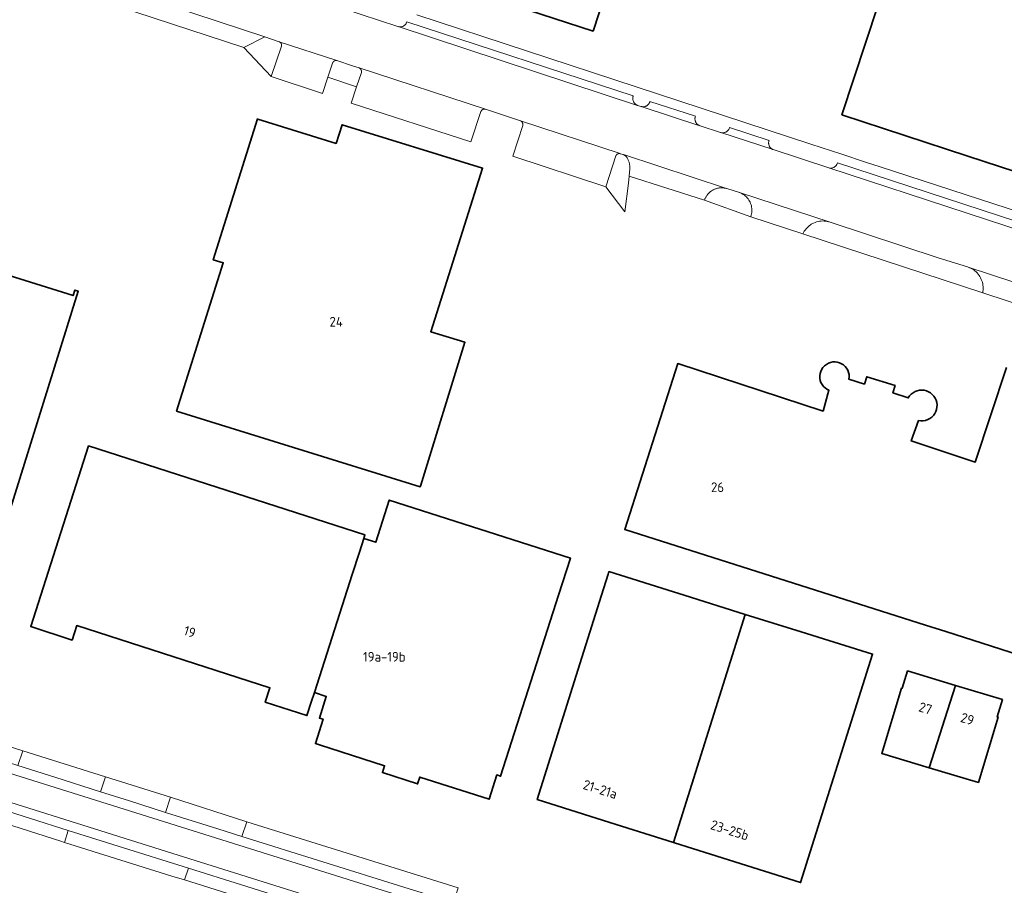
# Model space of a CAD drawing. Extents: x 154024 to 155007, y 472916 to 473908.
# Tile 32 of 49: x 154641 to 154778, y 473460 to 473580. Entities that reach past the tile are written whole.
import ezdxf
from ezdxf.enums import TextEntityAlignment as Align

# ---------------------------------------------------------------- set-up
doc = ezdxf.new("R2010")
doc.units = 0
doc.header["$LTSCALE"] = 0.75
for name, color, linetype, lineweight in [('B-RO-GR-BEPLANTING_CULTUUR_HEESTERS-GV', 252, 'CONTINUOUS', 18), ('B-RO-OG-BEBOUWING-GV', 6, 'CONTINUOUS', 35), ('B-RO-OG-BEBOUWING-T18', 1, 'CONTINUOUS', 18), ('B-RO-OG-TERREIN_ERF-GV', 252, 'CONTINUOUS', 18), ('B-RO-VH-VERHARDING_ASFALT-GV', 252, 'CONTINUOUS', 18), ('B-RO-VH-VERHARDING_BETONSTRAATSTEEN-GV', 252, 'CONTINUOUS', 18), ('B-RO-VH-VERHARDING_TEGEL-GV', 252, 'CONTINUOUS', 18)]:
    doc.layers.add(name, color=color, linetype=linetype, lineweight=lineweight)
doc.styles.add('NLCS-ISO-M200-T18', font='NLCS-ISO.ttf', dxfattribs={"height": 0.36})

msp = doc.modelspace()

# ---------------------------------------------------------------- linework, layer by layer
at = {"layer": 'B-RO-GR-BEPLANTING_CULTUUR_HEESTERS-GV', "flags": 128}
for points in [[(154677.098, 473576.889), (154677.082, 473576.895), (154675.084, 473577.567), (154672.143, 473576.106), (154675.959, 473572.05), (154677.389, 473576.275), (154677.394, 473576.291), (154677.399, 473576.308), (154677.403, 473576.324), (154677.406, 473576.341), (154677.409, 473576.358), (154677.411, 473576.375), (154677.413, 473576.392), (154677.414, 473576.409), (154677.414, 473576.426), (154677.414, 473576.443), (154677.413, 473576.46), (154677.412, 473576.477), (154677.41, 473576.494), (154677.408, 473576.511), (154677.405, 473576.528), (154677.401, 473576.544), (154677.397, 473576.561), (154677.392, 473576.577), (154677.387, 473576.593), (154677.381, 473576.609), (154677.374, 473576.625), (154677.367, 473576.641), (154677.36, 473576.656), (154677.351, 473576.671), (154677.343, 473576.686), (154677.334, 473576.7), (154677.324, 473576.714), (154677.314, 473576.728), (154677.303, 473576.741), (154677.292, 473576.754), (154677.281, 473576.767), (154677.269, 473576.779), (154677.257, 473576.791), (154677.244, 473576.802), (154677.231, 473576.813), (154677.217, 473576.824), (154677.203, 473576.834), (154677.189, 473576.843), (154677.175, 473576.852), (154677.16, 473576.861), (154677.145, 473576.869), (154677.129, 473576.876), (154677.114, 473576.883)], [(154725.74, 473558.228), (154725.811, 473559.231), (154725.814, 473559.325), (154725.814, 473559.419), (154725.81, 473559.512), (154725.804, 473559.606), (154725.794, 473559.699), (154725.781, 473559.792), (154725.765, 473559.885), (154725.746, 473559.976), (154725.724, 473560.067), (154725.698, 473560.158), (154725.67, 473560.247), (154725.639, 473560.336), (154725.604, 473560.423), (154725.567, 473560.509), (154725.527, 473560.594), (154725.484, 473560.677), (154725.438, 473560.759), (154725.42, 473560.79), (154725.401, 473560.819), (154725.381, 473560.849), (154725.36, 473560.877), (154725.338, 473560.905), (154725.315, 473560.932), (154725.291, 473560.958), (154725.266, 473560.983), (154725.241, 473561.008), (154725.214, 473561.031), (154725.187, 473561.054), (154725.159, 473561.075), (154725.13, 473561.096), (154725.101, 473561.115), (154725.07, 473561.134), (154725.04, 473561.151), (154725.008, 473561.168), (154724.976, 473561.183), (154724.944, 473561.197), (154724.911, 473561.21), (154724.827, 473561.238), (154724.516, 473561.33), (154724.469, 473561.345), (154724.462, 473561.348), (154724.419, 473561.356), (154724.385, 473561.361), (154724.351, 473561.363), (154724.317, 473561.363), (154724.283, 473561.36), (154724.249, 473561.355), (154724.216, 473561.348), (154724.183, 473561.338), (154724.151, 473561.326), (154724.12, 473561.312), (154724.09, 473561.296), (154724.061, 473561.278), (154724.033, 473561.257), (154724.007, 473561.235), (154723.983, 473561.212), (154723.96, 473561.186), (154723.939, 473561.159), (154723.92, 473561.131), (154723.903, 473561.101), (154723.888, 473561.071), (154723.875, 473561.039), (154722.487, 473556.752), (154725.096, 473553.275), (154725.639, 473557.227)], [(154736.191, 473554.893), (154742.618, 473552.559), (154742.648, 473552.645), (154742.699, 473552.819), (154742.737, 473552.996), (154742.763, 473553.176), (154742.777, 473553.357), (154742.778, 473553.539), (154742.767, 473553.72), (154742.743, 473553.9), (154742.707, 473554.078), (154742.659, 473554.252), (154742.598, 473554.424), (154742.526, 473554.59), (154742.443, 473554.752), (154742.349, 473554.907), (154742.244, 473555.055), (154742.129, 473555.195), (154742.005, 473555.328), (154741.872, 473555.451), (154741.73, 473555.565), (154741.582, 473555.669), (154741.426, 473555.763), (154741.264, 473555.845), (154741.063, 473555.931), (154741.012, 473555.947), (154740.921, 473555.977), (154739.433, 473556.449), (154739.277, 473556.5), (154739.243, 473556.511), (154739.107, 473556.543), (154739.022, 473556.56), (154738.936, 473556.575), (154738.849, 473556.586), (154738.762, 473556.594), (154738.675, 473556.599), (154738.588, 473556.601), (154738.5, 473556.6), (154738.413, 473556.596), (154738.326, 473556.589), (154738.239, 473556.579), (154738.153, 473556.566), (154738.067, 473556.55), (154737.982, 473556.531), (154737.897, 473556.509), (154737.814, 473556.484), (154737.731, 473556.456), (154737.649, 473556.425), (154737.568, 473556.392), (154737.489, 473556.356), (154737.411, 473556.317), (154737.334, 473556.275), (154737.259, 473556.231), (154737.185, 473556.184), (154737.113, 473556.134), (154737.043, 473556.082), (154736.975, 473556.028), (154736.908, 473555.971), (154736.844, 473555.913), (154736.781, 473555.851), (154736.721, 473555.788), (154736.663, 473555.723), (154736.608, 473555.656), (154736.554, 473555.586), (154736.503, 473555.515), (154736.455, 473555.443), (154736.409, 473555.368), (154736.366, 473555.292), (154736.326, 473555.215), (154736.288, 473555.136), (154736.253, 473555.056), (154736.22, 473554.975)], [(154772.732, 473545.616), (154768.667, 473546.873), (154753.641, 473551.832), (154753.44, 473551.893), (154753.235, 473551.939), (154753.027, 473551.972), (154752.817, 473551.99), (154752.607, 473551.994), (154752.397, 473551.984), (154752.188, 473551.959), (154751.981, 473551.919), (154751.778, 473551.866), (154751.579, 473551.799), (154751.362, 473551.707), (154751.196, 473551.625), (154751.036, 473551.531), (154750.927, 473551.46), (154750.757, 473551.336), (154750.597, 473551.2), (154750.446, 473551.053), (154750.305, 473550.897), (154750.176, 473550.731), (154750.058, 473550.557), (154749.953, 473550.375), (154749.86, 473550.186), (154774.851, 473542.004), (154774.888, 473542.214), (154774.911, 473542.426), (154774.919, 473542.639), (154774.912, 473542.852), (154774.891, 473543.064), (154774.855, 473543.274), (154774.805, 473543.482), (154774.741, 473543.685), (154774.663, 473543.884), (154774.572, 473544.076), (154774.467, 473544.262), (154774.351, 473544.44), (154774.222, 473544.61), (154774.081, 473544.771), (154773.931, 473544.922), (154773.77, 473545.061), (154773.6, 473545.19), (154773.421, 473545.307), (154773.235, 473545.411), (154773.042, 473545.502), (154772.843, 473545.579)]]:
    msp.add_lwpolyline(points, close=True, dxfattribs=at)
at = {"layer": 'B-RO-OG-BEBOUWING-GV', "flags": 128}
for points in [[(154732.406, 473612.538), (154727.538, 473614.135), (154713.284, 473618.812), (154713.245, 473618.823), (154713.076, 473618.649), (154703.611, 473589.55), (154703.468, 473589.596), (154701.767, 473584.366), (154709.85, 473581.737), (154709.899, 473581.889), (154720.702, 473578.375), (154727.62, 473599.465), (154728.07, 473599.323)], [(154696.696, 473515.142), (154702.898, 473535.137), (154698.151, 473536.609), (154705.359, 473559.333), (154685.811, 473565.372), (154684.987, 473562.781), (154674.094, 473566.154), (154674.05, 473566.168), (154667.919, 473546.618), (154669.294, 473546.193), (154662.827, 473525.572), (154696.674, 473515.071)], [(154681.577, 473485.27), (154681.965, 473486.48), (154687.234, 473502.897), (154688.226, 473505.99), (154688.834, 473507.884), (154688.99, 473508.37), (154650.579, 473520.736), (154643.944, 473500), (154642.545, 473495.629), (154648.303, 473493.775), (154648.947, 473495.774), (154675.79, 473487.133), (154675.147, 473485.134), (154680.935, 473483.271)], [(154681.965, 473486.48), (154683.631, 473485.945), (154682.665, 473482.936), (154683.189, 473482.768), (154682.104, 473479.388), (154682.685, 473479.202), (154691.721, 473476.301), (154691.419, 473475.359), (154696.322, 473473.785), (154696.625, 473474.728), (154706.242, 473471.641), (154707.327, 473475.021), (154707.85, 473474.853), (154715.921, 473500), (154717.568, 473505.132), (154692.383, 473513.215), (154690.501, 473507.35), (154688.834, 473507.884), (154688.226, 473505.99), (154687.234, 473502.897)], [(154741.858, 473497.329), (154733.349, 473500), (154731.861, 473500.467), (154722.9, 473503.28), (154722.786, 473502.916), (154721.87, 473500), (154719.153, 473491.355), (154712.945, 473471.598), (154723.026, 473468.422), (154731.897, 473465.627)], [(154731.897, 473465.627), (154732.039, 473465.582), (154749.541, 473460.067), (154759.545, 473491.819), (154749.63, 473494.89), (154741.858, 473497.329)], [(154767.437, 473476.028), (154771.052, 473487.469), (154764.407, 473489.47), (154763.685, 473487.068), (154763.57, 473487.102), (154760.835, 473478.015)], [(154771.052, 473487.469), (154767.437, 473476.028), (154774.25, 473473.977), (154776.985, 473483.064), (154776.871, 473483.099), (154777.594, 473485.5)]]:
    msp.add_lwpolyline(points, close=True, dxfattribs=at)
for points in [[(154763.612, 473592.038), (154755.282, 473566.755), (154772.777, 473560.999), (154814.231, 473547.488), (154825.469, 473582.002)], [(154635.928, 473500), (154649.159, 473542.235), (154648.681, 473542.384), (154648.442, 473541.621), (154637.277, 473545.118)], [(154778.169, 473531.637), (154773.814, 473518.49), (154764.929, 473521.433), (154765.953, 473524.264), (154766.274, 473524.224), (154766.598, 473524.234), (154766.916, 473524.292), (154767.222, 473524.397), (154767.508, 473524.548), (154767.769, 473524.74), (154767.998, 473524.969), (154768.189, 473525.23), (154768.339, 473525.516), (154768.444, 473525.822), (154768.501, 473526.141), (154768.51, 473526.464), (154768.469, 473526.786), (154768.381, 473527.097), (154768.247, 473527.391), (154768.07, 473527.662), (154767.854, 473527.903), (154767.604, 473528.109), (154767.326, 473528.274), (154767.026, 473528.396), (154766.712, 473528.471), (154766.389, 473528.498), (154766.066, 473528.476), (154765.75, 473528.405), (154765.449, 473528.287), (154765.169, 473528.126), (154764.916, 473527.923), (154764.697, 473527.685), (154764.516, 473527.417), (154762.383, 473528.137), (154762.679, 473529.126), (154758.738, 473530.356), (154758.417, 473529.337), (154756.271, 473530.01), (154756.302, 473530.326), (154756.283, 473530.644), (154756.216, 473530.955), (154756.101, 473531.251), (154755.942, 473531.526), (154755.743, 473531.774), (154755.507, 473531.987), (154755.241, 473532.162), (154754.952, 473532.293), (154754.645, 473532.378), (154754.329, 473532.415), (154754.012, 473532.402), (154753.7, 473532.34), (154753.401, 473532.231), (154753.123, 473532.077), (154752.872, 473531.881), (154752.654, 473531.65), (154752.475, 473531.387), (154752.339, 473531.1), (154752.248, 473530.795), (154752.206, 473530.48), (154752.213, 473530.162), (154752.269, 473529.849), (154752.373, 473529.549), (154752.522, 473529.268), (154752.713, 473529.013), (154752.941, 473528.792), (154753.2, 473528.608), (154753.485, 473528.466), (154752.67, 473525.579), (154732.472, 473532.184), (154725.114, 473509.15), (154766.895, 473495.853), (154769.712, 473494.955), (154781.143, 473491.31)]]:
    msp.add_lwpolyline(points, dxfattribs=at)
at = {"layer": 'B-RO-OG-TERREIN_ERF-GV', "flags": 128}
for points in [[(154727.62, 473599.465), (154720.702, 473578.375), (154709.899, 473581.889)], [(154696.194, 473580.639), (154726.702, 473570.615), (154750.974, 473562.672), (154755.254, 473561.271), (154758.576, 473560.176), (154760.624, 473559.501), (154792.212, 473549.214), (154859.086, 473527.135), (154869.387, 473523.768), (154871.419, 473529.787), (154851.674, 473536.279), (154851.374, 473536.378), (154854.507, 473545.905), (154855.886, 473550.099), (154849.209, 473552.272), (154847.843, 473548.074), (154844.554, 473537.971), (154829.943, 473542.729), (154815.506, 473547.431), (154815.4, 473547.107), (154814.231, 473547.488), (154772.777, 473560.999), (154755.282, 473566.755), (154763.612, 473592.038)], [(154782.054, 473539.65), (154774.851, 473542.004), (154749.86, 473550.186), (154742.618, 473552.559), (154736.191, 473554.893), (154725.74, 473558.228), (154725.639, 473557.227), (154725.096, 473553.275), (154722.487, 473556.752), (154709.529, 473561.008), (154710.924, 473565.271), (154710.929, 473565.289), (154710.933, 473565.307), (154710.936, 473565.325), (154710.939, 473565.343), (154710.941, 473565.361), (154710.943, 473565.379), (154710.944, 473565.398), (154710.944, 473565.416), (154710.944, 473565.434), (154710.943, 473565.453), (154710.941, 473565.471), (154710.939, 473565.489), (154710.936, 473565.507), (154710.933, 473565.525), (154710.928, 473565.543), (154710.924, 473565.561), (154710.918, 473565.578), (154710.913, 473565.596), (154710.906, 473565.613), (154710.899, 473565.63), (154710.891, 473565.646), (154710.883, 473565.663), (154710.874, 473565.679), (154710.865, 473565.695), (154710.855, 473565.71), (154710.845, 473565.725), (154710.834, 473565.74), (154710.822, 473565.754), (154710.81, 473565.768), (154710.798, 473565.782), (154710.785, 473565.795), (154710.772, 473565.807), (154710.758, 473565.82), (154710.744, 473565.831), (154710.729, 473565.843), (154710.714, 473565.853), (154710.699, 473565.863), (154710.683, 473565.873), (154710.668, 473565.882), (154710.651, 473565.891), (154710.635, 473565.899), (154710.618, 473565.906), (154705.764, 473567.525), (154705.747, 473567.53), (154705.729, 473567.534), (154705.711, 473567.538), (154705.694, 473567.541), (154705.676, 473567.544), (154705.658, 473567.546), (154705.64, 473567.547), (154705.622, 473567.547), (154705.604, 473567.547), (154705.585, 473567.547), (154705.567, 473567.546), (154705.549, 473567.544), (154705.532, 473567.541), (154705.514, 473567.538), (154705.496, 473567.535), (154705.478, 473567.53), (154705.461, 473567.525), (154705.444, 473567.52), (154705.427, 473567.514), (154705.41, 473567.507), (154705.393, 473567.5), (154705.377, 473567.492), (154705.361, 473567.484), (154705.345, 473567.475), (154705.33, 473567.465), (154705.315, 473567.455), (154705.3, 473567.445), (154705.286, 473567.434), (154705.272, 473567.422), (154705.258, 473567.41), (154705.245, 473567.398), (154705.232, 473567.385), (154705.22, 473567.372), (154705.208, 473567.358), (154705.197, 473567.344), (154705.186, 473567.33), (154705.176, 473567.315), (154705.166, 473567.299), (154705.157, 473567.284), (154705.148, 473567.268), (154705.14, 473567.252), (154705.132, 473567.236), (154705.125, 473567.219), (154705.119, 473567.202), (154705.113, 473567.185), (154703.737, 473562.973), (154687.075, 473568.362), (154687.823, 473570.646), (154683.834, 473571.964), (154683.085, 473569.716), (154675.959, 473572.05), (154672.143, 473576.106), (154637.152, 473587.593)], [(154637.277, 473545.118), (154648.442, 473541.621), (154648.681, 473542.384), (154649.159, 473542.235), (154635.928, 473500)], [(154781.143, 473491.31), (154769.712, 473494.955), (154766.895, 473495.853), (154725.114, 473509.15), (154732.472, 473532.184), (154752.67, 473525.579), (154753.485, 473528.466), (154753.2, 473528.608), (154752.941, 473528.792), (154752.713, 473529.013), (154752.522, 473529.268), (154752.373, 473529.549), (154752.269, 473529.849), (154752.213, 473530.162), (154752.206, 473530.48), (154752.248, 473530.795), (154752.339, 473531.1), (154752.475, 473531.387), (154752.654, 473531.65), (154752.872, 473531.881), (154753.123, 473532.077), (154753.401, 473532.231), (154753.7, 473532.34), (154754.012, 473532.402), (154754.329, 473532.415), (154754.645, 473532.378), (154754.952, 473532.293), (154755.241, 473532.162), (154755.507, 473531.987), (154755.743, 473531.774), (154755.942, 473531.526), (154756.101, 473531.251), (154756.216, 473530.955), (154756.283, 473530.644), (154756.302, 473530.326), (154756.271, 473530.01), (154758.417, 473529.337), (154758.738, 473530.356), (154762.679, 473529.126), (154762.383, 473528.137), (154764.516, 473527.417), (154764.697, 473527.685), (154764.916, 473527.923), (154765.169, 473528.126), (154765.449, 473528.287), (154765.75, 473528.405), (154766.066, 473528.476), (154766.389, 473528.498), (154766.712, 473528.471), (154767.026, 473528.396), (154767.326, 473528.274), (154767.604, 473528.109), (154767.854, 473527.903), (154768.07, 473527.662), (154768.247, 473527.391), (154768.381, 473527.097), (154768.469, 473526.786), (154768.51, 473526.464), (154768.501, 473526.141), (154768.444, 473525.822), (154768.339, 473525.516), (154768.189, 473525.23), (154767.998, 473524.969), (154767.769, 473524.74), (154767.508, 473524.548), (154767.222, 473524.397), (154766.916, 473524.292), (154766.598, 473524.234), (154766.274, 473524.224), (154765.953, 473524.264), (154764.929, 473521.433), (154773.814, 473518.49), (154778.169, 473531.637)], [(154632.999, 473481.047), (154641.444, 473478.394), (154652.917, 473474.78), (154661.978, 473471.925), (154672.59, 473468.529), (154678.516, 473466.669), (154701.931, 473459.32)], [(154636.377, 473402.708), (154672.755, 473392.158), (154674.851, 473399.643), (154663.7, 473403.18), (154667.211, 473414.309), (154670.722, 473425.438), (154677.73, 473447.65), (154688.87, 473444.12), (154691.321, 473451.853), (154678.762, 473455.779), (154663.922, 473460.433), (154662.163, 473460.985), (154647.262, 473465.662), (154646.744, 473465.826), (154636.699, 473469.01)]]:
    msp.add_lwpolyline(points, dxfattribs=at)
for points in [[(154674.094, 473566.154), (154684.987, 473562.781), (154685.811, 473565.372), (154705.359, 473559.333), (154698.151, 473536.609), (154702.898, 473535.137), (154696.696, 473515.142), (154696.674, 473515.071), (154662.827, 473525.572), (154669.294, 473546.193), (154667.919, 473546.618), (154674.05, 473566.168)], [(154683.631, 473485.945), (154681.965, 473486.48), (154681.577, 473485.27), (154680.935, 473483.271), (154675.147, 473485.134), (154675.79, 473487.133), (154648.947, 473495.774), (154648.303, 473493.775), (154642.545, 473495.629), (154643.944, 473500), (154650.579, 473520.736), (154688.99, 473508.37), (154688.834, 473507.884), (154690.501, 473507.35), (154692.383, 473513.215), (154717.568, 473505.132), (154715.921, 473500), (154707.85, 473474.853), (154707.327, 473475.021), (154706.242, 473471.641), (154696.625, 473474.728), (154696.322, 473473.785), (154691.419, 473475.359), (154691.721, 473476.301), (154682.685, 473479.202), (154682.104, 473479.388), (154683.189, 473482.768), (154682.665, 473482.936)], [(154733.349, 473500), (154741.858, 473497.329), (154749.63, 473494.89), (154759.545, 473491.819), (154749.541, 473460.067), (154732.039, 473465.582), (154731.897, 473465.627), (154723.026, 473468.422), (154712.945, 473471.598), (154719.153, 473491.355), (154721.87, 473500), (154722.786, 473502.916), (154722.9, 473503.28), (154731.861, 473500.467)], [(154767.437, 473476.028), (154760.835, 473478.015), (154763.57, 473487.102), (154763.685, 473487.068), (154764.407, 473489.47), (154771.052, 473487.469), (154777.594, 473485.5), (154776.871, 473483.099), (154776.985, 473483.064), (154774.25, 473473.977)]]:
    msp.add_lwpolyline(points, close=True, dxfattribs=at)
at = {"layer": 'B-RO-VH-VERHARDING_ASFALT-GV', "flags": 128}
for points in [[(154525.76, 473510.994), (154524.64, 473507.437), (154661.432, 473464.374), (154805.952, 473419.042), (154810.344, 473417.149), (154814.126, 473415.055), (154817.542, 473412.722)], [(154818.122, 473417.006), (154817.456, 473417.436), (154817.532, 473417.671), (154822.483, 473416.359), (154823.406, 473419.273), (154822.043, 473419.359), (154820.888, 473419.214), (154819.228, 473419.431), (154818.217, 473419.503), (154816.34, 473419.864), (154797.205, 473425.823), (154525.76, 473510.994)], [(154525.76, 473510.994), (154797.205, 473425.823), (154816.34, 473419.864), (154818.217, 473419.503), (154819.228, 473419.431), (154820.888, 473419.214), (154822.043, 473419.359), (154823.406, 473419.273), (154823.942, 473420.963), (154822.691, 473420.755)], [(154817.542, 473412.722), (154814.126, 473415.055), (154810.344, 473417.149), (154805.952, 473419.042), (154661.432, 473464.374), (154524.64, 473507.437)], [(154772.338, 473435.014), (154766.273, 473436.92), (154761.464, 473438.424), (154752.287, 473441.273), (154746.099, 473443.213), (154701.297, 473457.307), (154694.423, 473459.446), (154671.909, 473466.494), (154668.559, 473467.543), (154661.3, 473469.827), (154656.266, 473471.411), (154652.225, 473472.696), (154645.889, 473474.712), (154640.753, 473476.344)], [(154637.215, 473470.632), (154647.759, 473467.304), (154654.715, 473465.148), (154664.456, 473462.08), (154679.225, 473457.43), (154693.023, 473453.111), (154700.68, 473450.704), (154707.599, 473448.54), (154725.237, 473442.99), (154726.35, 473442.613), (154737.832, 473439.021), (154740.708, 473438.125), (154795.937, 473420.803), (154806.813, 473417.284), (154807.301, 473417.089), (154808.466, 473416.723)]]:
    msp.add_lwpolyline(points, dxfattribs=at)
at = {"layer": 'B-RO-VH-VERHARDING_BETONSTRAATSTEEN-GV', "flags": 128}
for points in [[(154675.084, 473577.567), (154635.684, 473590.536), (154637.152, 473587.593), (154672.143, 473576.106)], [(154694.826, 473579.685), (154694.816, 473579.652), (154694.793, 473579.587), (154694.766, 473579.525), (154694.734, 473579.464), (154694.698, 473579.405), (154694.659, 473579.349), (154694.615, 473579.296), (154694.568, 473579.246), (154694.518, 473579.2), (154694.464, 473579.157), (154694.408, 473579.118), (154694.349, 473579.083), (154694.288, 473579.052), (154694.224, 473579.025), (154694.16, 473579.003), (154694.093, 473578.985), (154694.026, 473578.972), (154693.958, 473578.964), (154693.889, 473578.96), (154693.821, 473578.961), (154693.752, 473578.967), (154693.685, 473578.977), (154693.599, 473578.996), (154726.891, 473568.051), (154726.842, 473568.07), (154726.778, 473568.1), (154726.717, 473568.135), (154726.658, 473568.173), (154726.601, 473568.216), (154726.548, 473568.262), (154726.498, 473568.312), (154726.452, 473568.365), (154726.409, 473568.421), (154726.37, 473568.48), (154726.336, 473568.542), (154726.306, 473568.606), (154726.28, 473568.671), (154726.259, 473568.739), (154726.243, 473568.807), (154726.232, 473568.877), (154726.225, 473568.947), (154726.223, 473569.018), (154726.226, 473569.088), (154726.234, 473569.158), (154726.247, 473569.228), (154726.265, 473569.296), (154726.287, 473569.363)], [(154684.501, 473573.942), (154684.507, 473573.959), (154684.513, 473573.976), (154684.521, 473573.992), (154684.528, 473574.008), (154684.536, 473574.024), (154684.545, 473574.04), (154684.555, 473574.055), (154684.564, 473574.07), (154684.575, 473574.085), (154684.586, 473574.099), (154684.597, 473574.113), (154684.609, 473574.126), (154684.621, 473574.139), (154684.634, 473574.152), (154684.647, 473574.164), (154684.66, 473574.176), (154684.674, 473574.187), (154684.688, 473574.198), (154684.703, 473574.208), (154684.718, 473574.218), (154684.733, 473574.227), (154684.749, 473574.236), (154684.765, 473574.244), (154684.781, 473574.252), (154684.798, 473574.259), (154684.814, 473574.265), (154684.831, 473574.271), (154684.848, 473574.276), (154684.866, 473574.281), (154684.883, 473574.285), (154684.901, 473574.289), (154684.918, 473574.292), (154684.936, 473574.294), (154684.954, 473574.296), (154684.972, 473574.297), (154684.99, 473574.297), (154685.008, 473574.297), (154685.026, 473574.296), (154685.043, 473574.295), (154685.061, 473574.293), (154685.079, 473574.29), (154685.097, 473574.287), (154685.114, 473574.283), (154677.082, 473576.895), (154677.098, 473576.889), (154677.114, 473576.883), (154677.129, 473576.876), (154677.145, 473576.869), (154677.16, 473576.861), (154677.175, 473576.852), (154677.189, 473576.843), (154677.203, 473576.834), (154677.217, 473576.824), (154677.231, 473576.813), (154677.244, 473576.802), (154677.257, 473576.791), (154677.269, 473576.779), (154677.281, 473576.767), (154677.292, 473576.754), (154677.303, 473576.741), (154677.314, 473576.728), (154677.324, 473576.714), (154677.334, 473576.7), (154677.343, 473576.686), (154677.351, 473576.671), (154677.36, 473576.656), (154677.367, 473576.641), (154677.374, 473576.625), (154677.381, 473576.609), (154677.387, 473576.593), (154677.392, 473576.577), (154677.397, 473576.561), (154677.401, 473576.544), (154677.405, 473576.528), (154677.408, 473576.511), (154677.41, 473576.494), (154677.412, 473576.477), (154677.413, 473576.46), (154677.414, 473576.443), (154677.414, 473576.426), (154677.414, 473576.409), (154677.413, 473576.392), (154677.411, 473576.375), (154677.409, 473576.358), (154677.406, 473576.341), (154677.403, 473576.324), (154677.399, 473576.308), (154677.394, 473576.291), (154677.389, 473576.275), (154675.959, 473572.05), (154683.085, 473569.716), (154683.834, 473571.964)], [(154688.507, 473572.657), (154688.51, 473572.677), (154688.512, 473572.698), (154688.513, 473572.718), (154688.514, 473572.739), (154688.514, 473572.759), (154688.513, 473572.779), (154688.511, 473572.8), (154688.509, 473572.82), (154688.506, 473572.84), (154688.502, 473572.86), (154688.498, 473572.88), (154688.493, 473572.9), (154688.487, 473572.92), (154688.481, 473572.939), (154688.474, 473572.958), (154688.466, 473572.977), (154688.457, 473572.996), (154688.448, 473573.014), (154688.439, 473573.032), (154688.428, 473573.05), (154688.417, 473573.067), (154688.406, 473573.084), (154688.394, 473573.101), (154688.381, 473573.117), (154688.368, 473573.132), (154688.354, 473573.147), (154688.34, 473573.162), (154688.325, 473573.176), (154688.31, 473573.19), (154688.294, 473573.203), (154688.278, 473573.215), (154688.262, 473573.227), (154688.245, 473573.239), (154688.227, 473573.249), (154688.209, 473573.26), (154688.191, 473573.269), (154688.173, 473573.278), (154687.254, 473573.567), (154685.114, 473574.283), (154685.097, 473574.287), (154685.079, 473574.29), (154685.061, 473574.293), (154685.043, 473574.295), (154685.026, 473574.296), (154685.008, 473574.297), (154684.99, 473574.297), (154684.972, 473574.297), (154684.954, 473574.296), (154684.936, 473574.294), (154684.918, 473574.292), (154684.901, 473574.289), (154684.883, 473574.285), (154684.866, 473574.281), (154684.848, 473574.276), (154684.831, 473574.271), (154684.814, 473574.265), (154684.798, 473574.259), (154684.781, 473574.252), (154684.765, 473574.244), (154684.749, 473574.236), (154684.733, 473574.227), (154684.718, 473574.218), (154684.703, 473574.208), (154684.688, 473574.198), (154684.674, 473574.187), (154684.66, 473574.176), (154684.647, 473574.164), (154684.634, 473574.152), (154684.621, 473574.139), (154684.609, 473574.126), (154684.597, 473574.113), (154684.586, 473574.099), (154684.575, 473574.085), (154684.564, 473574.07), (154684.555, 473574.055), (154684.545, 473574.04), (154684.536, 473574.024), (154684.528, 473574.008), (154684.521, 473573.992), (154684.513, 473573.976), (154684.507, 473573.959), (154684.501, 473573.942), (154683.834, 473571.964), (154687.823, 473570.646), (154688.504, 473572.637)], [(154705.764, 473567.525), (154688.173, 473573.278), (154688.191, 473573.269), (154688.209, 473573.26), (154688.227, 473573.249), (154688.245, 473573.239), (154688.262, 473573.227), (154688.278, 473573.215), (154688.294, 473573.203), (154688.31, 473573.19), (154688.325, 473573.176), (154688.34, 473573.162), (154688.354, 473573.147), (154688.368, 473573.132), (154688.381, 473573.117), (154688.394, 473573.101), (154688.406, 473573.084), (154688.417, 473573.067), (154688.428, 473573.05), (154688.439, 473573.032), (154688.448, 473573.014), (154688.457, 473572.996), (154688.466, 473572.977), (154688.474, 473572.958), (154688.481, 473572.939), (154688.487, 473572.92), (154688.493, 473572.9), (154688.498, 473572.88), (154688.502, 473572.86), (154688.506, 473572.84), (154688.509, 473572.82), (154688.511, 473572.8), (154688.513, 473572.779), (154688.514, 473572.759), (154688.514, 473572.739), (154688.513, 473572.718), (154688.512, 473572.698), (154688.51, 473572.677), (154688.507, 473572.657), (154688.504, 473572.637), (154687.823, 473570.646), (154687.075, 473568.362), (154703.737, 473562.973), (154705.113, 473567.185), (154705.119, 473567.202), (154705.125, 473567.219), (154705.132, 473567.236), (154705.14, 473567.252), (154705.148, 473567.268), (154705.157, 473567.284), (154705.166, 473567.299), (154705.176, 473567.315), (154705.186, 473567.33), (154705.197, 473567.344), (154705.208, 473567.358), (154705.22, 473567.372), (154705.232, 473567.385), (154705.245, 473567.398), (154705.258, 473567.41), (154705.272, 473567.422), (154705.286, 473567.434), (154705.3, 473567.445), (154705.315, 473567.455), (154705.33, 473567.465), (154705.345, 473567.475), (154705.361, 473567.484), (154705.377, 473567.492), (154705.393, 473567.5), (154705.41, 473567.507), (154705.427, 473567.514), (154705.444, 473567.52), (154705.461, 473567.525), (154705.478, 473567.53), (154705.496, 473567.535), (154705.514, 473567.538), (154705.532, 473567.541), (154705.549, 473567.544), (154705.567, 473567.546), (154705.585, 473567.547), (154705.604, 473567.547), (154705.622, 473567.547), (154705.64, 473567.547), (154705.658, 473567.546), (154705.676, 473567.544), (154705.694, 473567.541), (154705.711, 473567.538), (154705.729, 473567.534), (154705.747, 473567.53)], [(154734.925, 473566.541), (154728.598, 473568.589), (154728.58, 473568.525), (154728.557, 473568.463), (154728.53, 473568.403), (154728.499, 473568.345), (154728.464, 473568.289), (154728.425, 473568.235), (154728.383, 473568.184), (154728.337, 473568.137), (154728.288, 473568.092), (154728.236, 473568.051), (154728.182, 473568.014), (154728.125, 473567.98), (154728.065, 473567.951), (154728.004, 473567.926), (154727.942, 473567.905), (154727.878, 473567.888), (154727.813, 473567.876), (154727.747, 473567.868), (154727.681, 473567.865), (154727.615, 473567.866), (154727.549, 473567.872), (154727.484, 473567.883), (154727.405, 473567.901), (154735.54, 473565.233), (154735.471, 473565.26), (154735.408, 473565.29), (154735.347, 473565.324), (154735.289, 473565.362), (154735.233, 473565.405), (154735.181, 473565.451), (154735.132, 473565.5), (154735.086, 473565.553), (154735.044, 473565.609), (154735.006, 473565.667), (154734.972, 473565.728), (154734.943, 473565.792), (154734.918, 473565.857), (154734.897, 473565.923), (154734.881, 473565.991), (154734.87, 473566.06), (154734.863, 473566.13), (154734.862, 473566.199), (154734.865, 473566.269), (154734.873, 473566.339), (154734.886, 473566.407), (154734.903, 473566.475)], [(154710.618, 473565.906), (154710.635, 473565.899), (154710.651, 473565.891), (154710.668, 473565.882), (154710.683, 473565.873), (154710.699, 473565.863), (154710.714, 473565.853), (154710.729, 473565.843), (154710.744, 473565.831), (154710.758, 473565.82), (154710.772, 473565.807), (154710.785, 473565.795), (154710.798, 473565.782), (154710.81, 473565.768), (154710.822, 473565.754), (154710.834, 473565.74), (154710.845, 473565.725), (154710.855, 473565.71), (154710.865, 473565.695), (154710.874, 473565.679), (154710.883, 473565.663), (154710.891, 473565.646), (154710.899, 473565.63), (154710.906, 473565.613), (154710.913, 473565.596), (154710.918, 473565.578), (154710.924, 473565.561), (154710.928, 473565.543), (154710.933, 473565.525), (154710.936, 473565.507), (154710.939, 473565.489), (154710.941, 473565.471), (154710.943, 473565.453), (154710.944, 473565.434), (154710.944, 473565.416), (154710.944, 473565.398), (154710.943, 473565.379), (154710.941, 473565.361), (154710.939, 473565.343), (154710.936, 473565.325), (154710.933, 473565.307), (154710.929, 473565.289), (154710.924, 473565.271), (154709.529, 473561.008), (154722.487, 473556.752), (154723.875, 473561.039), (154723.888, 473561.071), (154723.903, 473561.101), (154723.92, 473561.131), (154723.939, 473561.159), (154723.96, 473561.186), (154723.983, 473561.212), (154724.007, 473561.235), (154724.033, 473561.257), (154724.061, 473561.278), (154724.09, 473561.296), (154724.12, 473561.312), (154724.151, 473561.326), (154724.183, 473561.338), (154724.216, 473561.348), (154724.249, 473561.355), (154724.283, 473561.36), (154724.317, 473561.363), (154724.351, 473561.363), (154724.385, 473561.361), (154724.419, 473561.356), (154724.462, 473561.348)], [(154745.169, 473563.186), (154739.679, 473564.981), (154739.659, 473564.915), (154739.635, 473564.851), (154739.607, 473564.788), (154739.574, 473564.728), (154739.537, 473564.67), (154739.496, 473564.615), (154739.451, 473564.563), (154739.403, 473564.514), (154739.352, 473564.469), (154739.297, 473564.427), (154739.261, 473564.402), (154739.21, 473564.372), (154739.15, 473564.34), (154739.087, 473564.313), (154739.022, 473564.29), (154738.956, 473564.271), (154738.888, 473564.258), (154738.82, 473564.249), (154738.752, 473564.245), (154738.683, 473564.245), (154738.615, 473564.251), (154738.547, 473564.261), (154738.46, 473564.28), (154745.713, 473561.905), (154745.65, 473561.935), (154745.589, 473561.969), (154745.53, 473562.007), (154745.475, 473562.049), (154745.422, 473562.095), (154745.372, 473562.144), (154745.327, 473562.197), (154745.284, 473562.253), (154745.246, 473562.311), (154745.212, 473562.373), (154745.183, 473562.436), (154745.158, 473562.501), (154745.137, 473562.568), (154745.122, 473562.636), (154745.111, 473562.705), (154745.104, 473562.775), (154745.103, 473562.845), (154745.107, 473562.914), (154745.115, 473562.984), (154745.128, 473563.052), (154745.146, 473563.12)], [(154725.811, 473559.231), (154725.74, 473558.228), (154736.191, 473554.893), (154736.22, 473554.975), (154736.253, 473555.056), (154736.288, 473555.136), (154736.326, 473555.215), (154736.366, 473555.292), (154736.409, 473555.368), (154736.455, 473555.443), (154736.503, 473555.515), (154736.554, 473555.586), (154736.608, 473555.656), (154736.663, 473555.723), (154736.721, 473555.788), (154736.781, 473555.851), (154736.844, 473555.913), (154736.908, 473555.971), (154736.975, 473556.028), (154737.043, 473556.082), (154737.113, 473556.134), (154737.185, 473556.184), (154737.259, 473556.231), (154737.334, 473556.275), (154737.411, 473556.317), (154737.489, 473556.356), (154737.568, 473556.392), (154737.649, 473556.425), (154737.731, 473556.456), (154737.814, 473556.484), (154737.897, 473556.509), (154737.982, 473556.531), (154738.067, 473556.55), (154738.153, 473556.566), (154738.239, 473556.579), (154738.326, 473556.589), (154738.413, 473556.596), (154738.5, 473556.6), (154738.588, 473556.601), (154738.675, 473556.599), (154738.762, 473556.594), (154738.849, 473556.586), (154738.936, 473556.575), (154739.022, 473556.56), (154739.107, 473556.543), (154739.243, 473556.511), (154724.911, 473561.21), (154724.944, 473561.197), (154724.976, 473561.183), (154725.008, 473561.168), (154725.04, 473561.151), (154725.07, 473561.134), (154725.101, 473561.115), (154725.13, 473561.096), (154725.159, 473561.075), (154725.187, 473561.054), (154725.214, 473561.031), (154725.241, 473561.008), (154725.266, 473560.983), (154725.291, 473560.958), (154725.315, 473560.932), (154725.338, 473560.905), (154725.36, 473560.877), (154725.381, 473560.849), (154725.401, 473560.819), (154725.42, 473560.79), (154725.438, 473560.759), (154725.484, 473560.677), (154725.527, 473560.594), (154725.567, 473560.509), (154725.604, 473560.423), (154725.639, 473560.336), (154725.67, 473560.247), (154725.698, 473560.158), (154725.724, 473560.067), (154725.746, 473559.976), (154725.765, 473559.885), (154725.781, 473559.792), (154725.794, 473559.699), (154725.804, 473559.606), (154725.81, 473559.512), (154725.814, 473559.419), (154725.814, 473559.325)], [(154741.063, 473555.931), (154741.264, 473555.845), (154741.426, 473555.763), (154741.582, 473555.669), (154741.73, 473555.565), (154741.872, 473555.451), (154742.005, 473555.328), (154742.129, 473555.195), (154742.244, 473555.055), (154742.349, 473554.907), (154742.443, 473554.752), (154742.526, 473554.59), (154742.598, 473554.424), (154742.659, 473554.252), (154742.707, 473554.078), (154742.743, 473553.9), (154742.767, 473553.72), (154742.778, 473553.539), (154742.777, 473553.357), (154742.763, 473553.176), (154742.737, 473552.996), (154742.699, 473552.819), (154742.648, 473552.645), (154742.618, 473552.559), (154749.86, 473550.186), (154749.953, 473550.375), (154750.058, 473550.557), (154750.176, 473550.731), (154750.305, 473550.897), (154750.446, 473551.053), (154750.597, 473551.2), (154750.757, 473551.336), (154750.927, 473551.46), (154751.036, 473551.531), (154751.196, 473551.625), (154751.362, 473551.707), (154751.579, 473551.799), (154751.778, 473551.866), (154751.981, 473551.919), (154752.188, 473551.959), (154752.397, 473551.984), (154752.607, 473551.994), (154752.817, 473551.99), (154753.027, 473551.972), (154753.235, 473551.939), (154753.44, 473551.893), (154753.641, 473551.832)], [(154630.53, 473481.823), (154629.842, 473479.797), (154634.795, 473478.237), (154640.753, 473476.344), (154641.444, 473478.394), (154632.999, 473481.047)], [(154641.444, 473478.394), (154640.753, 473476.344), (154645.889, 473474.712), (154652.225, 473472.696), (154652.917, 473474.78)], [(154661.3, 473469.827), (154661.978, 473471.925), (154652.917, 473474.78), (154652.225, 473472.696), (154656.266, 473471.411)], [(154661.978, 473471.925), (154661.3, 473469.827), (154668.559, 473467.543), (154671.909, 473466.494), (154672.59, 473468.529)], [(154637.215, 473470.632), (154636.699, 473469.01), (154646.744, 473465.826), (154647.262, 473465.662), (154647.759, 473467.304)], [(154701.297, 473457.307), (154701.931, 473459.32), (154678.516, 473466.669), (154672.59, 473468.529), (154671.909, 473466.494), (154694.423, 473459.446)], [(154654.715, 473465.148), (154647.759, 473467.304), (154647.262, 473465.662), (154662.163, 473460.985), (154663.922, 473460.433), (154664.456, 473462.08)], [(154678.762, 473455.779), (154679.225, 473457.43), (154664.456, 473462.08), (154663.922, 473460.433)]]:
    msp.add_lwpolyline(points, close=True, dxfattribs=at)
for points in [[(154635.684, 473590.536), (154675.084, 473577.567), (154677.082, 473576.895), (154685.114, 473574.283), (154687.254, 473573.567), (154688.173, 473573.278), (154705.764, 473567.525), (154710.618, 473565.906), (154724.462, 473561.348), (154724.469, 473561.345), (154724.516, 473561.33), (154724.827, 473561.238), (154724.911, 473561.21), (154739.243, 473556.511), (154739.277, 473556.5), (154739.433, 473556.449), (154740.921, 473555.977), (154741.012, 473555.947), (154741.063, 473555.931), (154753.641, 473551.832), (154768.667, 473546.873), (154772.732, 473545.616), (154772.843, 473545.579), (154785.525, 473541.389)], [(154791.915, 473546.779), (154753.478, 473559.363), (154753.465, 473559.367), (154745.713, 473561.905), (154738.46, 473564.28), (154738.414, 473564.295), (154735.569, 473565.223), (154735.54, 473565.233), (154727.405, 473567.901), (154727.356, 473567.917), (154726.908, 473568.045), (154726.891, 473568.051), (154693.599, 473578.996), (154693.552, 473579.012), (154673.162, 473585.717)], [(154792.192, 473547.795), (154754.667, 473560.055), (154754.646, 473559.99), (154754.621, 473559.927), (154754.592, 473559.865), (154754.558, 473559.806), (154754.521, 473559.749), (154754.479, 473559.694), (154754.434, 473559.643), (154754.386, 473559.595), (154754.334, 473559.551), (154754.279, 473559.51), (154754.222, 473559.473), (154754.162, 473559.44), (154754.1, 473559.412), (154754.036, 473559.387), (154753.971, 473559.368), (154753.904, 473559.352), (154753.837, 473559.342), (154753.769, 473559.336), (154753.701, 473559.335), (154753.633, 473559.338), (154753.565, 473559.346), (154753.478, 473559.363), (154791.915, 473546.779)], [(154785.525, 473541.389), (154772.843, 473545.579), (154773.042, 473545.502), (154773.235, 473545.411), (154773.421, 473545.307), (154773.6, 473545.19), (154773.77, 473545.061), (154773.931, 473544.922), (154774.081, 473544.771), (154774.222, 473544.61), (154774.351, 473544.44), (154774.467, 473544.262), (154774.572, 473544.076), (154774.663, 473543.884), (154774.741, 473543.685), (154774.805, 473543.482), (154774.855, 473543.274), (154774.891, 473543.064), (154774.912, 473542.852), (154774.919, 473542.639), (154774.911, 473542.426), (154774.888, 473542.214), (154774.851, 473542.004), (154782.054, 473539.65)]]:
    msp.add_lwpolyline(points, dxfattribs=at)
at = {"layer": 'B-RO-VH-VERHARDING_TEGEL-GV', "flags": 128}
for points in [[(154673.162, 473585.717), (154693.552, 473579.012), (154693.599, 473578.996), (154693.685, 473578.977), (154693.752, 473578.967), (154693.821, 473578.961), (154693.889, 473578.96), (154693.958, 473578.964), (154694.026, 473578.972), (154694.093, 473578.985), (154694.16, 473579.003), (154694.224, 473579.025), (154694.288, 473579.052), (154694.349, 473579.083), (154694.408, 473579.118), (154694.464, 473579.157), (154694.518, 473579.2), (154694.568, 473579.246), (154694.615, 473579.296), (154694.659, 473579.349), (154694.698, 473579.405), (154694.734, 473579.464), (154694.766, 473579.525), (154694.793, 473579.587), (154694.816, 473579.652), (154694.826, 473579.685), (154726.287, 473569.363), (154726.265, 473569.296), (154726.247, 473569.228), (154726.234, 473569.158), (154726.226, 473569.088), (154726.223, 473569.018), (154726.225, 473568.947), (154726.232, 473568.877), (154726.243, 473568.807), (154726.259, 473568.739), (154726.28, 473568.671), (154726.306, 473568.606), (154726.336, 473568.542), (154726.37, 473568.48), (154726.409, 473568.421), (154726.452, 473568.365), (154726.498, 473568.312), (154726.548, 473568.262), (154726.601, 473568.216), (154726.658, 473568.173), (154726.717, 473568.135), (154726.778, 473568.1), (154726.842, 473568.07), (154726.891, 473568.051), (154726.908, 473568.045), (154727.356, 473567.917), (154727.405, 473567.901), (154727.484, 473567.883), (154727.549, 473567.872), (154727.615, 473567.866), (154727.681, 473567.865), (154727.747, 473567.868), (154727.813, 473567.876), (154727.878, 473567.888), (154727.942, 473567.905), (154728.004, 473567.926), (154728.065, 473567.951), (154728.125, 473567.98), (154728.182, 473568.014), (154728.236, 473568.051), (154728.288, 473568.092), (154728.337, 473568.137), (154728.383, 473568.184), (154728.425, 473568.235), (154728.464, 473568.289), (154728.499, 473568.345), (154728.53, 473568.403), (154728.557, 473568.463), (154728.58, 473568.525), (154728.598, 473568.589), (154734.925, 473566.541), (154734.903, 473566.475), (154734.886, 473566.407), (154734.873, 473566.339), (154734.865, 473566.269), (154734.862, 473566.199), (154734.863, 473566.13), (154734.87, 473566.06), (154734.881, 473565.991), (154734.897, 473565.923), (154734.918, 473565.857), (154734.943, 473565.792), (154734.972, 473565.728), (154735.006, 473565.667), (154735.044, 473565.609), (154735.086, 473565.553), (154735.132, 473565.5), (154735.181, 473565.451), (154735.233, 473565.405), (154735.289, 473565.362), (154735.347, 473565.324), (154735.408, 473565.29), (154735.471, 473565.26), (154735.54, 473565.233), (154735.569, 473565.223), (154738.414, 473564.295), (154738.46, 473564.28), (154738.547, 473564.261), (154738.615, 473564.251), (154738.683, 473564.245), (154738.752, 473564.245), (154738.82, 473564.249), (154738.888, 473564.258), (154738.956, 473564.271), (154739.022, 473564.29), (154739.087, 473564.313), (154739.15, 473564.34), (154739.21, 473564.372), (154739.261, 473564.402), (154739.297, 473564.427), (154739.352, 473564.469), (154739.403, 473564.514), (154739.451, 473564.563), (154739.496, 473564.615), (154739.537, 473564.67), (154739.574, 473564.728), (154739.607, 473564.788), (154739.635, 473564.851), (154739.659, 473564.915), (154739.679, 473564.981), (154745.169, 473563.186), (154745.146, 473563.12), (154745.128, 473563.052), (154745.115, 473562.984), (154745.107, 473562.914), (154745.103, 473562.845), (154745.104, 473562.775), (154745.111, 473562.705), (154745.122, 473562.636), (154745.137, 473562.568), (154745.158, 473562.501), (154745.183, 473562.436), (154745.212, 473562.373), (154745.246, 473562.311), (154745.284, 473562.253), (154745.327, 473562.197), (154745.372, 473562.144), (154745.422, 473562.095), (154745.475, 473562.049), (154745.53, 473562.007), (154745.589, 473561.969), (154745.65, 473561.935), (154745.713, 473561.905), (154753.465, 473559.367), (154753.478, 473559.363), (154753.565, 473559.346), (154753.633, 473559.338), (154753.701, 473559.335), (154753.769, 473559.336), (154753.837, 473559.342), (154753.904, 473559.352), (154753.971, 473559.368), (154754.036, 473559.387), (154754.1, 473559.412), (154754.162, 473559.44), (154754.222, 473559.473), (154754.279, 473559.51), (154754.334, 473559.551), (154754.386, 473559.595), (154754.434, 473559.643), (154754.479, 473559.694), (154754.521, 473559.749), (154754.558, 473559.806), (154754.592, 473559.865), (154754.621, 473559.927), (154754.646, 473559.99), (154754.667, 473560.055), (154792.192, 473547.795)], [(154792.212, 473549.214), (154760.624, 473559.501), (154758.576, 473560.176), (154755.254, 473561.271), (154750.974, 473562.672), (154726.702, 473570.615), (154696.194, 473580.639)]]:
    msp.add_lwpolyline(points, dxfattribs=at)

# ---------------------------------------------------------------- texts
at = {"layer": 'B-RO-OG-BEBOUWING-T18', "style": 'NLCS-ISO-M200-T18'}
for s, p in [('24', (154685, 473538)), ('26', (154738, 473515)), ('19a-19b', (154691.692, 473491.45))]:
    msp.add_text(s, height=1.35, dxfattribs=at).set_placement(p, align=Align.MIDDLE)
for s, rotation, p in [('19', 342.2, (154664.652, 473494.92)), ('27', 343.3, (154766.9, 473484.286)), ('29', 343.3, (154772.731, 473482.81)), ('21-21a', 342.6, (154721.696, 473473.035)), ('23-25b', 342.5, (154739.702, 473467.361))]:
    msp.add_text(s, height=1.35, rotation=rotation, dxfattribs=at).set_placement(p, align=Align.MIDDLE)

doc.saveas('drawing.dxf')
